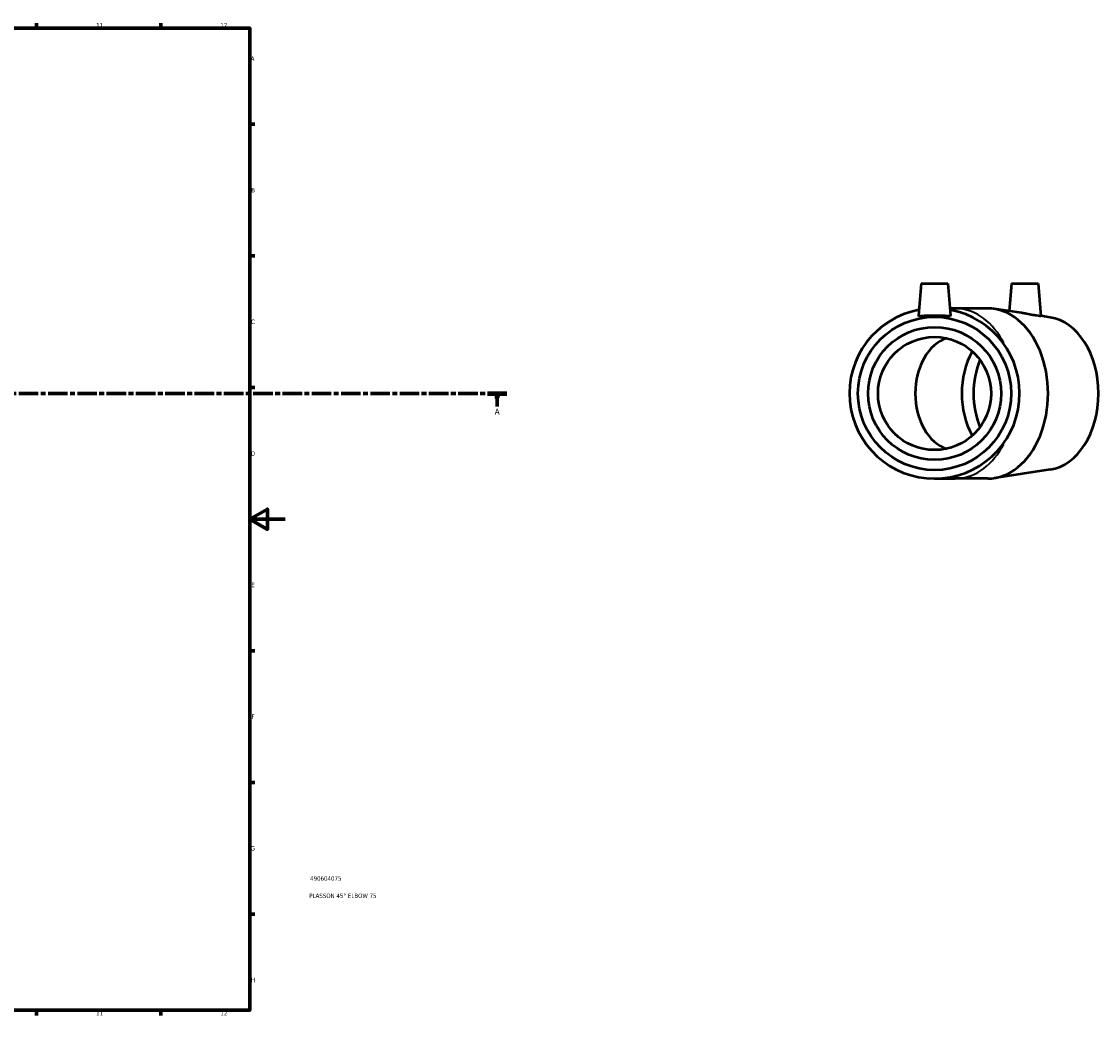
# Model space of a CAD drawing. Header units: millimetres. Extents: x -138 to 1300, y -190 to 934.
# Tile 5 of 6: x 692 to 1300, y 17 to 578. Entities that reach past the tile are written whole.
import ezdxf

# ---------------------------------------------------------------- set-up
doc = ezdxf.new("R2010")
doc.units = ezdxf.units.MM
doc.linetypes.add('CHAIN', pattern=[0.3543, 0.2362, -0.0295, 0.0591, -0.0295])
for name, color, linetype, lineweight in [('Border (ISO)', 7, 'Continuous', 70), ('Section Line (ISO)', 7, 'CHAIN', 70), ('Title (ISO)', 7, 'Continuous', 50), ('Visible (ISO)', 7, 'Continuous', 50), ('Visible Narrow (ISO)', 7, 'Continuous', 35)]:
    doc.layers.add(name, color=color, linetype=linetype, lineweight=lineweight)
doc.styles.add('Label Text (ISO)', font='tahoma.ttf')
doc.styles.add('Note Text (ISO)', font='tahoma.ttf')

# ---------------------------------------------------------------- blocks, each defined once
blk = doc.blocks.new('Borders Default Border')
at = {"layer": 'Border (ISO)'}
for p, q in [((700.83, 574), (700.83, 576.9)), ((770.92, 574), (770.92, 576.9)), ((821, 519.75), (823.9, 519.75)), ((821, 445.5), (823.9, 445.5)), ((821, 371.25), (823.9, 371.25)), ((821, 222.75), (823.9, 222.75)), ((821, 148.5), (823.9, 148.5)), ((821, 74.25), (823.9, 74.25)), ((700.83, 20), (700.83, 17.1)), ((770.92, 20), (770.92, 17.1))]:
    blk.add_line(p, q, dxfattribs=at)
at = {"layer": 'Border (ISO)', "flags": 128}
for points in [[(20, 20), (20, 574), (821, 574), (821, 20), (20, 20)], [(841, 297), (821, 297), (831, 302.77), (831, 291.23), (821, 297)]]:
    blk.add_lwpolyline(points, dxfattribs=at)
at = {"layer": 'Border (ISO)', "color": 232, "true_color": 0xca0064, "char_height": 2.5, "attachment_point": 7, "style": 'Note Text (ISO)'}
for s, insert in [('11', (734.37, 574.4)), ('12', (804.46, 574.4)), ('A', (821.59, 555.62)), ('B', (821.89, 481.37)), ('C', (821.73, 407.08)), ('D', (821.73, 332.88)), ('E', (821.94, 258.63)), ('F', (822, 184.38)), ('G', (821.61, 110.08)), ('H', (821.74, 35.88)), ('11', (734.37, 17.1)), ('12', (804.46, 17.1))]:
    blk.add_mtext(s, dxfattribs=dict(at, insert=insert))
blk = doc.blocks.new('Title Blocks ISO')
at = {"layer": 'Title (ISO)', "color": 232, "true_color": 0xca0064, "style": 'Note Text (ISO)'}
for tag, p in [('PART_NUMBER_001', (34.09, 73.09)), ('DESCRIPTION_001', (33.58, 63.35))]:
    blk.add_attdef(tag, p, '', height=2.5, dxfattribs=at)
blk = doc.blocks.new('2dTransSection0')
at = {"layer": 'Section Line (ISO)', "linetype": 'CHAIN', "ltscale": 46.650017}
blk.add_line((227.95, 367.93), (966.11, 367.93), dxfattribs=at)
at = {"layer": 'Section Line (ISO)', "linetype": 'Continuous', "lineweight": 140}
blk.add_line((955.18, 367.93), (966.11, 367.93), dxfattribs=at)
at = {"layer": 'Section Line (ISO)', "linetype": 'Continuous'}
for p, q in [((960.65, 367.93), (960.15, 365.43)), ((960.15, 365.43), (961.15, 365.43)), ((960.65, 365.43), (960.65, 367.93)), ((961.15, 365.43), (960.65, 367.93)), ((960.65, 360.52), (960.65, 365.43))]:
    blk.add_line(p, q, dxfattribs=at)
at = {"layer": 'Section Line (ISO)', "linetype": 'Continuous', "flags": 128}
blk.add_lwpolyline([(961.15, 365.43), (960.65, 367.93), (960.15, 365.43), (961.15, 365.43)], dxfattribs=at)
at = {"layer": 'Section Line (ISO)'}
blk.add_solid([(961.15, 365.43), (960.65, 367.93), (960.15, 365.43), (961.15, 365.43)], dxfattribs=at)
at = {"layer": 'Section Line (ISO)', "insert": (959.16, 355.93), "char_height": 3.5, "attachment_point": 7, "style": 'Label Text (ISO)'}
blk.add_mtext('A', dxfattribs=at)

msp = doc.modelspace()

# ---------------------------------------------------------------- linework, layer by layer
at = {"layer": 'Visible (ISO)'}
for p, q in [((1199.782, 429.927), (1198.201, 411.857)), ((1199.782, 429.927), (1214.782, 429.927)), ((1214.782, 429.927), (1216.362, 411.857)), ((1250.693, 429.927), (1249.334, 414.387)), ((1250.693, 429.927), (1265.693, 429.927)), ((1265.693, 429.927), (1267.294, 411.628)), ((1218.982, 415.927), (1216.006, 415.927)), ((1237.367, 415.927), (1218.982, 415.927)), ((1256.326, 413.327), (1240.988, 415.654)), ((1272.445, 410.881), (1267.291, 411.663)), ((1272.445, 324.974), (1240.988, 320.201)), ((1207.282, 319.927), (1218.982, 319.927)), ((1237.367, 319.927), (1218.982, 319.927))]:
    msp.add_line(p, q, dxfattribs=at)
for radius in [43.2, 37.5, 31.875]:
    msp.add_circle((1207.282, 367.927), radius, dxfattribs=at)
msp.add_arc((1207.282, 367.927), 48, 100.559063, 79.440937, dxfattribs=at)
for centre, major_axis, start_param, end_param in [((1237.367, 367.927), (0, -48), 0, 3.1415927), ((1269.187, 367.927), (0, -43.2), 0.10687, 3.0347227), ((1218.982, 367.927), (0, 31.875), 0.2167268, 2.9248659), ((1249.105, 367.927), (0, -37.5), 4.027428, 5.39735), ((1255.799, 367.927), (0, -37.5), 4.1827686, 5.2420094)]:
    msp.add_ellipse(centre, major_axis=major_axis, ratio=0.7071068, start_param=start_param, end_param=end_param, dxfattribs=at)
for points, knots in [([(1267.294, 411.628), (1267.296, 411.597), (1267.093, 411.581), (1266.243, 411.635), (1265.579, 411.711), (1264.003, 411.949), (1262.974, 412.131), (1260.716, 412.552), (1259.487, 412.789), (1257.678, 413.11), (1256.999, 413.224), (1256.326, 413.326)], [2.0293836, 2.0293836, 2.0293836, 2.0293836, 2.3532773, 2.3532773, 2.6885558, 2.6885558, 3.0406359, 3.0406359, 3.392716, 3.392716, 3.5916346, 3.5916346, 3.5916346, 3.5916346]), ([(1216.361, 411.827), (1216.337, 411.711), (1216.09, 411.635), (1215.14, 411.58), (1214.437, 411.599), (1212.83, 411.664), (1211.816, 411.715), (1209.603, 411.793), (1208.404, 411.817), (1206.159, 411.817), (1204.96, 411.793), (1202.747, 411.715), (1201.733, 411.664), (1200.126, 411.599), (1199.423, 411.58), (1198.473, 411.635), (1198.226, 411.711), (1198.2, 411.837), (1198.2, 411.847), (1198.201, 411.857)], [0, 0, 0, 0, 0.3352785, 0.3352785, 0.670557, 0.670557, 1.0074174, 1.0074174, 1.3442779, 1.3442779, 1.6811383, 1.6811383, 2.0179988, 2.0179988, 2.3532773, 2.3532773, 2.6885558, 2.6885558, 2.7165, 2.7165, 2.7165, 2.7165])]:
    msp.add_open_spline(points, degree=3, knots=knots, dxfattribs=at)
msp.add_open_spline([(1216.362, 411.857), (1216.363, 411.847), (1216.363, 411.837), (1216.361, 411.827)], degree=3, dxfattribs=at)
at = {"layer": 'Visible Narrow (ISO)'}
for major_axis, start_param, end_param in [((0, 48), 5.3491435, 6.2340252), ((0, -48), 0.0491601, 0.9340418)]:
    msp.add_ellipse((1218.982, 367.927), major_axis=major_axis, ratio=0.7071068, start_param=start_param, end_param=end_param, dxfattribs=at)

# ---------------------------------------------------------------- block references
msp.add_blockref('Borders Default Border', (0, 0))
msp.add_blockref('Title Blocks ISO', (821, 20)).add_auto_attribs({'PART_NUMBER_001': '490604075', 'DESCRIPTION_001': 'PLASSON 45° ELBOW 75'})
at = {"layer": 'Section Line (ISO)'}
msp.add_blockref('2dTransSection0', (0, 0), dxfattribs=at)

doc.saveas('drawing.dxf')
